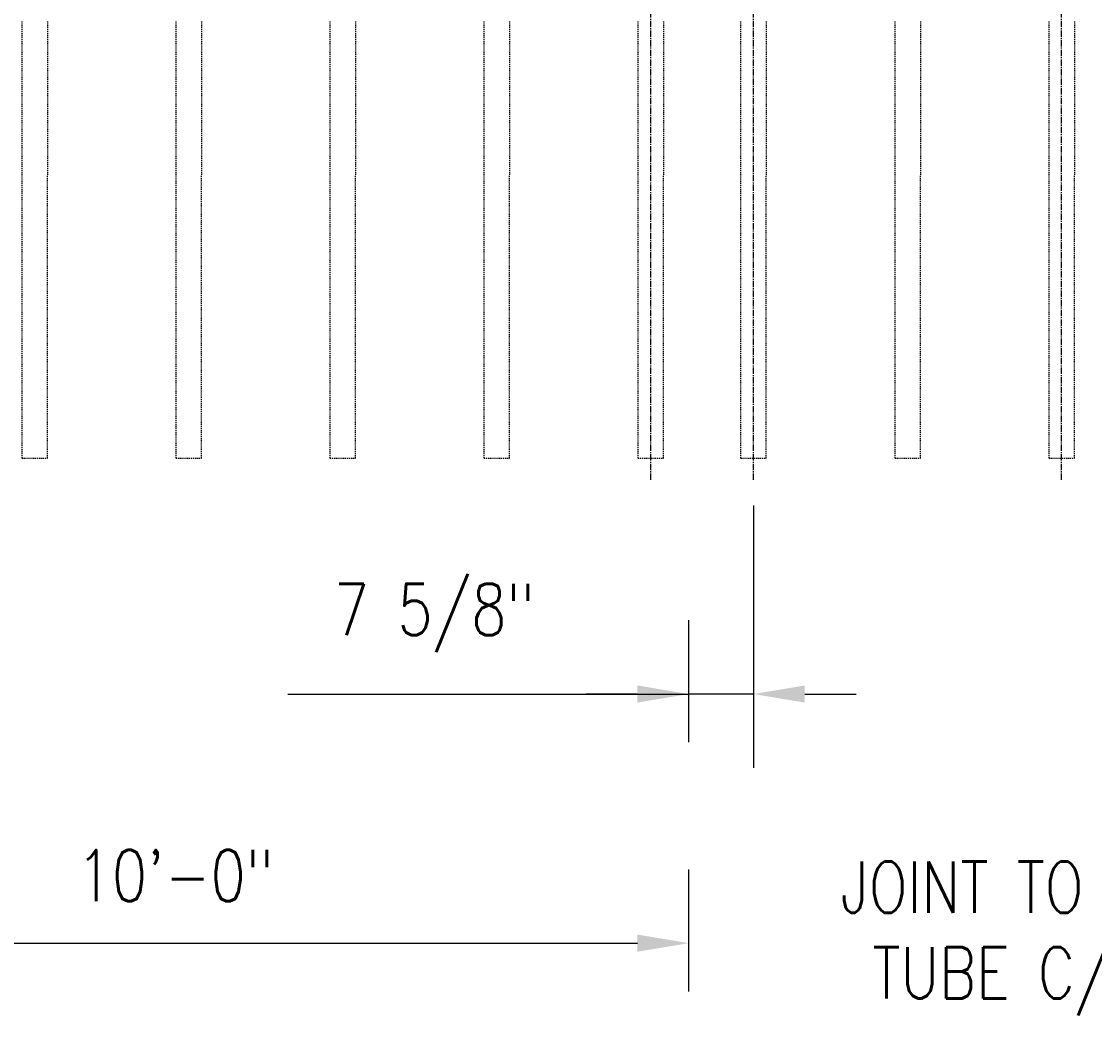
# Model space of a CAD drawing. Header units: inches. Extents: x -3652 to 3886, y -220 to 417.
# Tile 13 of 42: x 252 to 377, y 75 to 194. Entities that reach past the tile are written whole.
import ezdxf
from ezdxf import colors
from ezdxf.entities.mleader import LeaderData, LeaderLine
from ezdxf.math import Vec2, Vec3

# ---------------------------------------------------------------- set-up
doc = ezdxf.new("R2010")
doc.units = ezdxf.units.IN
doc.header["$MEASUREMENT"] = 0
doc.linetypes.add('CENTER2', pattern=[1.125, 0.75, -0.125, 0.125, -0.125])
doc.linetypes.add('HIDDEN2', pattern=[0.1875, 0.125, -0.0625])
doc.layers.get('Defpoints').update_dxf_attribs({"color": 243})
for name, color, linetype in [('S-ANNO-CNTR', 1, 'CENTER2'), ('S-ANNO-DIMS', 1, 'Continuous'), ('S-ANNO-TEXT', 2, 'Continuous'), ('S-ROOF-HDLN', 1, 'HIDDEN2'), ('S-WALL-HDLN', 1, 'HIDDEN2')]:
    doc.layers.add(name, color=color, linetype=linetype)
doc.styles.add('Annotative', font='romans.shx', dxfattribs={"width": 0.8, "height": 0.125})
doc.dimstyles.new('Annotative', dxfattribs={"dimscale": 0, "dimtxt": 0.125, "dimasz": 0.125, "dimexe": 0.179688, "dimexo": 0.0625, "dimgap": 0.09, "dimtad": 1, "dimdec": 3, "dimzin": 3, "dimdsep": 46, "dimlunit": 4, "dimtxsty": 'Annotative', "dimcen": 0.09, "dimclrt": 2, "dimazin": 2, "dimtfac": 1, "dimtdec": 3, "dimtmove": 1, "dimatfit": 3, "dimfxl": 1, "dimtfill": 1, "dimfrac": 2, "dimtolj": 1, "dimtzin": 0, "dimarcsym": 0})

# ---------------------------------------------------------------- blocks, each defined once
blk = doc.blocks.new('*D37')
at = {"layer": 'Defpoints', "color": 0, "transparency": 16777216}
for p in [(337.56, 140.45), (330, 115.43), (330, 106.8)]:
    blk.add_point(p, dxfattribs=at)
at = {"layer": 'S-ANNO-DIMS', "color": 0, "lineweight": -2, "transparency": 16777216}
for p, q in [((337.56, 137.45), (337.56, 106.8)), ((330, 109.8), (330, 124.05)), ((283.16, 115.43), (330, 115.43)), ((324, 115.43), (318, 115.43)), ((337.56, 115.43), (330, 115.43)), ((337.56, 115.43), (330, 115.43)), ((343.56, 115.43), (349.56, 115.43))]:
    blk.add_line(p, q, dxfattribs=at)
at = {"layer": 'S-ANNO-DIMS', "color": 0, "transparency": 16777216}
for points in [[(324, 116.43), (324, 114.43), (330, 115.43)], [(343.56, 116.43), (343.56, 114.43), (337.56, 115.43)]]:
    blk.add_solid(points, dxfattribs=at)
at = {"layer": 'S-ANNO-DIMS', "color": 2, "transparency": 16777216, "insert": (300.28, 124.32), "char_height": 6, "attachment_point": 5, "style": 'Annotative', "bg_fill": 3, "box_fill_scale": 1.25, "bg_fill_color": 256, "bg_fill_true_color": 13158600, "bg_fill_transparency": 0}
blk.add_mtext('\\A1;7 5/8"', dxfattribs=at)
blk = doc.blocks.new('*D40')
at = {"layer": 'Defpoints', "color": 0, "transparency": 16777216}
for p in [(210, 101.73), (330, 86.33), (330, 77.7)]:
    blk.add_point(p, dxfattribs=at)
at = {"layer": 'S-ANNO-DIMS', "color": 0, "lineweight": -2, "transparency": 16777216}
for p, q in [((210, 98.73), (210, 77.7)), ((330, 80.7), (330, 94.95)), ((216, 86.33), (324, 86.33))]:
    blk.add_line(p, q, dxfattribs=at)
at = {"layer": 'S-ANNO-DIMS', "color": 0, "transparency": 16777216}
for points in [[(216, 87.33), (216, 85.33), (210, 86.33)], [(324, 87.33), (324, 85.33), (330, 86.33)]]:
    blk.add_solid(points, dxfattribs=at)
at = {"layer": 'S-ANNO-DIMS', "color": 2, "transparency": 16777216, "insert": (270, 94.22), "char_height": 6, "attachment_point": 5, "style": 'Annotative', "bg_fill": 3, "box_fill_scale": 1.25, "bg_fill_color": 256, "bg_fill_true_color": 13158600, "bg_fill_transparency": 0}
blk.add_mtext('\\A1;10\'-0"', dxfattribs=at)

msp = doc.modelspace()

# ---------------------------------------------------------------- linework, layer by layer
at = {"layer": 'S-ANNO-CNTR'}
for p, q in [((325.5625, 140.45), (325.5625, 196.55)), ((337.5625, 140.45), (337.5625, 196.55)), ((373.5625, 140.45), (373.5625, 196.55))]:
    msp.add_line(p, q, dxfattribs=at)
at = {"layer": 'S-ROOF-HDLN'}
for p, q in [((252.0625, 194), (252.0625, 176)), ((255.0625, 194), (255.0625, 176)), ((270.0625, 194), (270.0625, 176)), ((273.0625, 194), (273.0625, 176)), ((288.0625, 194), (288.0625, 176)), ((291.0625, 194), (291.0625, 176)), ((306.0625, 194), (306.0625, 176)), ((309.0625, 194), (309.0625, 176)), ((324.0625, 194), (324.0625, 176)), ((327.0625, 194), (327.0625, 176)), ((336.0625, 194), (336.0625, 176)), ((336.0625, 194), (336.0625, 176)), ((339.0625, 194), (339.0625, 176)), ((339.0625, 194), (339.0625, 176)), ((354.0625, 194), (354.0625, 176)), ((354.0625, 194), (354.0625, 176)), ((357.0625, 194), (357.0625, 176)), ((357.0625, 194), (357.0625, 176)), ((372.0625, 194), (372.0625, 176)), ((372.0625, 194), (372.0625, 176)), ((375.0625, 194), (375.0625, 176)), ((375.0625, 194), (375.0625, 176))]:
    msp.add_line(p, q, dxfattribs=at)
at = {"layer": 'S-WALL-HDLN'}
for points in [[(252.0625, 176), (252.0625, 143), (255.0625, 143), (255.0625, 176)], [(270.0625, 176), (270.0625, 143), (273.0625, 143), (273.0625, 176)], [(288.0625, 176), (288.0625, 143), (291.0625, 143), (291.0625, 176)], [(306.0625, 176), (306.0625, 143), (309.0625, 143), (309.0625, 176)], [(324.0625, 176), (324.0625, 143), (327.0625, 143), (327.0625, 176)], [(336.0625, 176), (336.0625, 143), (339.0625, 143), (339.0625, 176)], [(354.0625, 176), (354.0625, 143), (357.0625, 143), (357.0625, 176)], [(372.0625, 176), (372.0625, 143), (375.0625, 143), (375.0625, 176)]]:
    msp.add_lwpolyline(points, dxfattribs=at)

# ---------------------------------------------------------------- dimensions: what is measured, and where the dimension line sits
at = {"layer": 'S-ANNO-DIMS'}
dim = msp.add_linear_dim(base=(330, 86.32723), p1=(210, 101.73417), p2=(330, 77.70223), dimstyle='Annotative', override={"dimpost": '\\X'}, dxfattribs=at)
dim.commit()
dim.dimension.update_dxf_attribs({"geometry": '*D40', "text_midpoint": (270, 86.32723), "dimtype": 160})

# ---------------------------------------------------------------- leaders
at = {"layer": 'S-ANNO-TEXT'}
ml = msp.add_multileader_mtext('Standard', dxfattribs=at)
ml.set_content('JOINT TO DOWEL\\PTUBE C/C. TYP', color=2, style='Annotative')
ml.set_leader_properties(color=1)
ml.build(insert=Vec2(0, 0))
ml.multileader.update_dxf_attribs({"dogleg_length": 0.125, "arrow_head_size": 8.64, "scale": 48})
ctx = ml.context
ctx.base_point, ctx.scale, ctx.char_height, ctx.arrow_head_size, ctx.landing_gap_size, ctx.plane_origin = Vec3(335.9483, 91.87836), 48, 6, 8.64, 4.32, Vec3(476.7825, 17.3098)
ctx.text_align_type = 2
notes = []
notes.append((ctx, [(0, (1, 1, 0), (410.93116, 91.87836), (-1, 0), 6, [(0, [(418.13438, 112.82908)], 0, [])])]))
ctx.mtext.insert, ctx.mtext.alignment, ctx.mtext.flow_direction = Vec3(400.61116, 95.87836), 3, 5
for ctx, leaders in notes:
    for number, flags, end, landing, length, lines in leaders:
        leader = LeaderData()
        leader.index, (leader.has_last_leader_line, leader.has_dogleg_vector, leader.attachment_direction) = number, flags
        leader.last_leader_point, leader.dogleg_vector, leader.dogleg_length = Vec3(end), Vec3(landing), length
        for number, points, colour, breaks in lines:
            line = LeaderLine()
            line.index, line.vertices, line.color, line.breaks = number, Vec3.list(points), colors.encode_raw_color(colour), breaks
            leader.lines.append(line)
        ctx.leaders.append(leader)

# ---------------------------------------------------------------- next in the draw order: dimensions: what is measured, and where the dimension line sits
at = {"layer": 'S-ANNO-DIMS'}
dim = msp.add_linear_dim(base=(330, 115.4285281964), p1=(337.5625, 140.45), p2=(330, 106.8035281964), dimstyle='Annotative', override={"dimpost": '\\X'}, dxfattribs=at)
dim.commit()
dim.dimension.update_dxf_attribs({"geometry": '*D37', "text_midpoint": (300.2800469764, 115.4285281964), "dimtype": 160})

doc.saveas('drawing.dxf')
